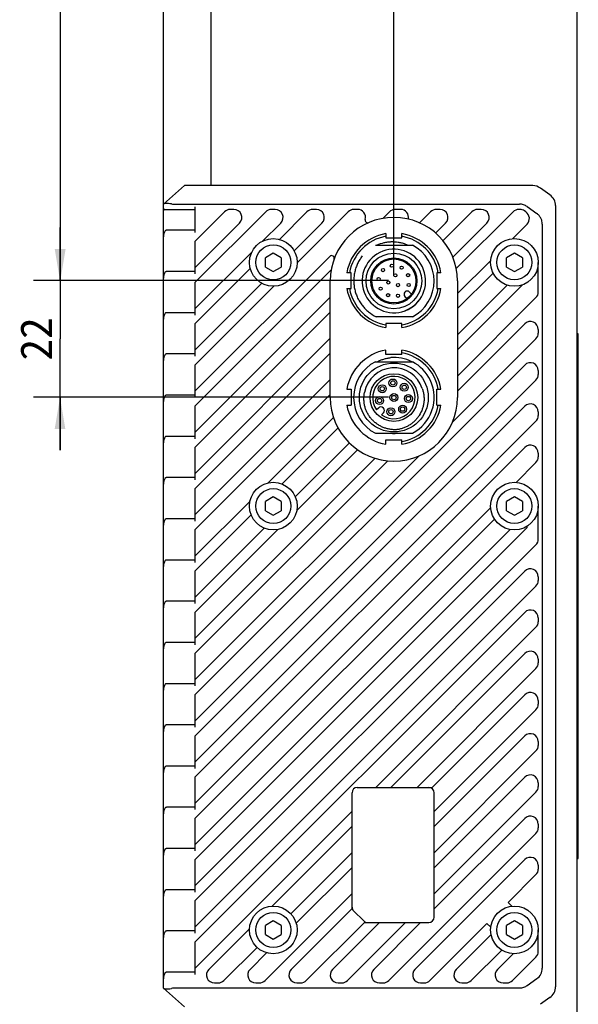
# Model space of a CAD drawing. Header units: millimetres. Extents: x 94 to 457, y 86 to 363.
# Tile 5 of 6: x 358 to 410, y 189 to 282. Entities that reach past the tile are written whole.
import ezdxf
from ezdxf.enums import TextEntityAlignment as Align

# ---------------------------------------------------------------- set-up
doc = ezdxf.new("R2010")
doc.units = ezdxf.units.MM
doc.header["$LTSCALE"] = 32.67
doc.layers.get('0').update_dxf_attribs({"linetype": 'CONTINUOUS'})
for name, color, linetype in [('00_COMPONENTS', 7, 'CONTINUOUS'), ('00_COMPONENTS_1', 7, 'CONTINUOUS'), ('20_ALL_FEATURES', 7, 'CONTINUOUS'), ('51__DRAFT_DIMS', 7, 'CONTINUOUS')]:
    doc.layers.add(name, color=color, linetype=linetype)
doc.styles.get("Standard").update_dxf_attribs({"font": 'simfang.ttf'})
doc.dimstyles.new('DIMSTYLE_1', dxfattribs={"dimtxt": 3, "dimasz": 3, "dimexe": 2.5, "dimexo": 0.5, "dimgap": 0.75, "dimtad": 1, "dimlfac": 2, "dimdsep": 46, "dimtxsty": 'STANDARD', "dimblk": '_FILLED', "dimblk1": '_FILLED', "dimblk2": '_FILLED', "dimcen": 0.09, "dimclrt": 3, "dimazin": 2, "dimtp": 0.3, "dimtm": 0.3, "dimtfac": 1, "dimtofl": 0, "dimtmove": 0, "dimatfit": 3, "dimldrblk": '_FILLED', "dimfxl": 1, "dimtolj": 1, "dimarcsym": 0})
doc.dimstyles.new('DIMSTYLE_3', dxfattribs={"dimtxt": 3, "dimasz": 3, "dimexe": 2.5, "dimexo": 0.5, "dimgap": 0.75, "dimtad": 1, "dimlfac": 2, "dimdsep": 46, "dimtxsty": 'STANDARD', "dimblk": '_FILLED', "dimblk1": '_FILLED', "dimblk2": '_FILLED', "dimcen": 0.09, "dimclrt": 3, "dimazin": 2, "dimtp": 0.2, "dimtm": 0.2, "dimtfac": 1, "dimtofl": 0, "dimtmove": 0, "dimatfit": 3, "dimldrblk": '_FILLED', "dimfxl": 1, "dimtolj": 1, "dimarcsym": 0})
doc.dimstyles.new('DIMSTYLE_4', dxfattribs={"dimtxt": 3, "dimasz": 3, "dimexe": 2.5, "dimexo": 0.5, "dimgap": 0.75, "dimtad": 1, "dimdec": 1, "dimlfac": 2, "dimdsep": 46, "dimtxsty": 'STANDARD', "dimblk": '_FILLED', "dimblk1": '_FILLED', "dimblk2": '_FILLED', "dimcen": 0.09, "dimclrt": 3, "dimazin": 2, "dimtp": 0.5, "dimtm": 0.5, "dimtfac": 1, "dimtdec": 1, "dimtofl": 0, "dimtmove": 0, "dimatfit": 3, "dimldrblk": '_FILLED', "dimfxl": 1, "dimtolj": 1, "dimarcsym": 0})

# ---------------------------------------------------------------- blocks, each defined once
blk = doc.blocks.new('_FILLED')
at = {"color": 0, "linetype": 'ByBlock'}
blk.add_solid([(0, 0), (-1, 0.167), (-1, -0.167)], dxfattribs=at)
blk = doc.blocks.new('*D11')
at = {"layer": '51__DRAFT_DIMS', "color": 4}
for p, q in [((371.32, 263.936), (371.32, 352.979)), ((393.07, 257.797), (393.07, 352.979)), ((371.32, 350.479), (382.195, 350.479)), ((393.07, 350.479), (382.195, 350.479))]:
    blk.add_line(p, q, dxfattribs=at)
at = {"layer": '51__DRAFT_DIMS', "color": 4, "xscale": 3, "yscale": 3, "zscale": 3, "rotation": 180}
blk.add_blockref('_FILLED', (371.32, 350.479), dxfattribs=at)
at = {"layer": '51__DRAFT_DIMS', "color": 4, "xscale": 3, "yscale": 3, "zscale": 3}
blk.add_blockref('_FILLED', (393.07, 350.479), dxfattribs=at)
at = {"layer": '51__DRAFT_DIMS', "color": 3}
blk.add_text('43.5', height=3, dxfattribs=at).set_placement((382.195, 351.229), align=Align.CENTER)
blk = doc.blocks.new('*D12')
at = {"layer": '51__DRAFT_DIMS', "color": 4}
for p, q in [((380.609, 341.534), (359.099, 341.534)), ((361.599, 341.534), (361.599, 299.416)), ((361.599, 257.297), (361.599, 299.416)), ((392.57, 257.297), (359.099, 257.297))]:
    blk.add_line(p, q, dxfattribs=at)
at = {"layer": '51__DRAFT_DIMS', "color": 4, "xscale": 3, "yscale": 3, "zscale": 3}
for p, rotation in [((361.599, 341.534), 90), ((361.599, 257.297), 270)]:
    blk.add_blockref('_FILLED', p, dxfattribs=dict(at, rotation=rotation))
at = {"layer": '51__DRAFT_DIMS', "color": 3}
blk.add_text('168.5', height=3, rotation=90, dxfattribs=at).set_placement((360.849, 299.416), align=Align.CENTER)
blk = doc.blocks.new('*D13')
at = {"layer": '51__DRAFT_DIMS', "color": 4}
for p, q in [((361.568, 257.297), (361.568, 262.297)), ((361.568, 262.297), (361.568, 251.797)), ((392.57, 257.297), (359.068, 257.297)), ((361.568, 241.297), (361.568, 251.797)), ((392.57, 246.297), (359.068, 246.297)), ((361.568, 246.297), (361.568, 241.297))]:
    blk.add_line(p, q, dxfattribs=at)
at = {"layer": '51__DRAFT_DIMS', "color": 4, "xscale": 3, "yscale": 3, "zscale": 3}
for p, rotation in [((361.568, 257.297), 270), ((361.568, 246.297), 90)]:
    blk.add_blockref('_FILLED', p, dxfattribs=dict(at, rotation=rotation))
at = {"layer": '51__DRAFT_DIMS', "color": 3}
blk.add_text('22', height=3, rotation=90, dxfattribs=at).set_placement((360.818, 251.797), align=Align.CENTER)

msp = doc.modelspace()

# ---------------------------------------------------------------- linework, layer by layer
at = {"layer": '00_COMPONENTS', "color": 7}
for p, q in [((381.6955, 259.882), (380.9455, 259.449)), ((380.9455, 258.583), (380.9455, 259.449)), ((382.4455, 259.449), (381.6955, 259.882)), ((382.4455, 259.449), (382.4455, 258.583)), ((404.4455, 259.882), (403.6955, 259.449)), ((403.6955, 258.583), (403.6955, 259.449)), ((405.1955, 259.449), (404.4455, 259.882)), ((405.1955, 259.449), (405.1955, 258.583)), ((380.9455, 258.583), (381.6955, 258.15)), ((381.6955, 258.15), (382.4455, 258.583)), ((403.6955, 258.583), (404.4455, 258.15)), ((404.4455, 258.15), (405.1955, 258.583)), ((381.6955, 236.882), (380.9455, 236.449)), ((380.9455, 235.583), (380.9455, 236.449)), ((382.4455, 236.449), (381.6955, 236.882)), ((382.4455, 236.449), (382.4455, 235.583)), ((404.4455, 236.882), (403.6955, 236.449)), ((403.6955, 235.583), (403.6955, 236.449)), ((405.1955, 236.449), (404.4455, 236.882)), ((405.1955, 236.449), (405.1955, 235.583)), ((380.9455, 235.583), (381.6955, 235.15)), ((381.6955, 235.15), (382.4455, 235.583)), ((403.6955, 235.583), (404.4455, 235.15)), ((404.4455, 235.15), (405.1955, 235.583)), ((381.6955, 196.882), (380.9455, 196.449)), ((380.9455, 195.583), (380.9455, 196.449)), ((382.4455, 196.449), (381.6955, 196.882)), ((382.4455, 196.449), (382.4455, 195.583)), ((404.4455, 196.882), (403.6955, 196.449)), ((403.6955, 195.583), (403.6955, 196.449)), ((405.1955, 196.449), (404.4455, 196.882)), ((405.1955, 196.449), (405.1955, 195.583)), ((380.9455, 195.583), (381.6955, 195.15)), ((381.6955, 195.15), (382.4455, 195.583)), ((403.6955, 195.583), (404.4455, 195.15)), ((404.4455, 195.15), (405.1955, 195.583))]:
    msp.add_line(p, q, dxfattribs=at)
for centre in [(381.6955, 259.016), (404.4455, 259.016), (381.6955, 236.016), (404.4455, 236.016), (381.6955, 196.016), (404.4455, 196.016)]:
    msp.add_circle(centre, 1.65, dxfattribs=at)
at = {"layer": '00_COMPONENTS_1', "color": 7}
for p, q in [((373.3205, 266.266), (371.3205, 264.516)), ((406.1699, 266.266), (373.3205, 266.266)), ((407.797, 265.3899), (406.8964, 266.0332)), ((371.3205, 190.516), (371.3205, 264.516)), ((371.4667, 264.016), (374.3205, 264.016)), ((372.3205, 264.516), (404.9199, 264.516)), ((374.3205, 261.8311), (374.3205, 264.266)), ((377.9738, 264.016), (377.6202, 264.016)), ((381.8638, 264.016), (381.5102, 264.016)), ((385.7538, 264.016), (385.4002, 264.016)), ((389.6438, 264.016), (389.2902, 264.016)), ((393.7036, 264.016), (393.1802, 264.016)), ((397.4238, 264.016), (397.0702, 264.016)), ((401.3138, 264.016), (400.9602, 264.016)), ((404.959, 264.016), (404.8502, 264.016)), ((405.6464, 264.2832), (406.547, 263.6399)), ((408.3205, 264.3727), (408.3205, 190.6593)), ((374.3205, 261.0269), (377.0899, 263.7963)), ((374.3205, 257.1369), (380.9799, 263.7963)), ((384.8699, 263.7963), (382.266, 261.1924)), ((388.7599, 263.7963), (383.9452, 258.9816)), ((392.6499, 263.7963), (392.0284, 263.1748)), ((396.5399, 263.7963), (395.497, 262.7534)), ((400.4299, 263.7963), (397.7074, 261.0738)), ((404.3199, 263.7963), (398.956, 258.4324)), ((405.5332, 263.7795), (405.3892, 263.8804)), ((371.659, 262.0811), (374.3205, 262.0811)), ((374.3205, 258.552), (378.5041, 262.7357)), ((380.6846, 261.0261), (382.3941, 262.7357)), ((383.6605, 260.112), (386.2841, 262.7357)), ((397.01, 261.7915), (397.9541, 262.7357)), ((398.6303, 259.5218), (401.8441, 262.7357)), ((404.2565, 261.258), (405.6333, 262.6348)), ((407.0705, 262.6227), (407.0705, 192.4093)), ((374.3205, 257.9411), (374.3205, 261.0269)), ((374.3205, 254.662), (379.6853, 260.0269)), ((374.3205, 246.882), (387.0216, 259.5831)), ((374.3205, 253.2469), (379.519, 258.4454)), ((399.0705, 256.072), (402.2034, 259.2049)), ((406.6955, 256.2277), (406.6955, 259.016)), ((371.659, 258.1911), (374.3205, 258.1911)), ((374.3205, 245.4669), (387.1616, 258.308)), ((402.4298, 258.0162), (399.0705, 254.6569)), ((374.3205, 254.0511), (374.3205, 257.1369)), ((374.3205, 250.772), (380.5994, 257.051)), ((374.3205, 249.3569), (381.7298, 256.7663)), ((387.0705, 246.266), (387.0705, 257.266)), ((399.0705, 257.266), (399.0705, 246.266)), ((405.1998, 256.8962), (399.0705, 250.7669)), ((399.0705, 252.182), (403.7611, 256.8726)), ((374.3205, 242.992), (387.0705, 255.742)), ((399.0705, 248.292), (406.4758, 255.6973)), ((371.659, 254.3011), (374.3205, 254.3011)), ((374.3205, 241.5769), (387.0705, 254.3269)), ((374.3205, 250.1611), (374.3205, 253.2469)), ((405.4151, 253.2215), (399.0705, 246.8769)), ((374.3205, 239.102), (387.0705, 251.852)), ((406.6955, 252.6912), (406.6955, 252.3377)), ((398.596, 243.9275), (406.4758, 251.8073)), ((371.659, 250.4111), (374.3205, 250.4111)), ((374.3205, 237.6869), (387.0705, 250.4369)), ((374.3205, 246.2711), (374.3205, 249.3569)), ((374.3205, 218.2369), (405.4151, 249.3315)), ((406.6955, 248.8012), (406.6955, 248.4477)), ((374.3205, 235.212), (387.0705, 247.962)), ((374.3205, 215.762), (406.4758, 247.9173)), ((371.659, 246.5211), (374.3205, 246.5211)), ((374.3205, 233.7969), (387.0705, 246.5469)), ((374.3205, 242.3811), (374.3205, 245.4669)), ((374.3205, 214.3469), (405.4151, 245.4415)), ((406.6955, 244.9112), (406.6955, 244.5577)), ((374.3205, 211.872), (406.4758, 244.0273)), ((381.2119, 238.2134), (387.3755, 244.3771)), ((371.659, 242.6311), (374.3205, 242.6311)), ((387.8043, 243.3907), (382.5222, 238.1086)), ((383.7716, 236.8832), (388.87, 241.9816)), ((374.3205, 238.4911), (374.3205, 241.5769)), ((374.3205, 210.4569), (405.4151, 241.5515)), ((374.3205, 219.652), (395.4089, 240.7405)), ((389.6441, 241.3405), (383.9074, 235.6038)), ((406.6955, 241.0212), (406.6955, 240.6677)), ((374.3205, 223.542), (391.3089, 240.5304)), ((374.3205, 222.1269), (392.4879, 240.2943)), ((404.5992, 238.2607), (406.4758, 240.1373)), ((371.659, 238.7411), (374.3205, 238.7411)), ((374.3205, 234.6011), (374.3205, 237.6869)), ((374.3205, 231.322), (379.498, 236.4996)), ((374.3205, 207.982), (402.2007, 235.8622)), ((374.3205, 229.9069), (379.6028, 235.1893)), ((406.6955, 232.8877), (406.6955, 236.016)), ((371.659, 234.8511), (374.3205, 234.8511)), ((374.3205, 206.5669), (402.5528, 234.7992)), ((374.3205, 202.6769), (405.6515, 234.0079)), ((374.3205, 227.432), (380.8283, 233.9398)), ((374.3205, 204.092), (404.0326, 233.8042)), ((374.3205, 226.0169), (382.1077, 233.8041)), ((374.3205, 230.7111), (374.3205, 233.7969)), ((405.6515, 234.0079), (405.6515, 234.1165)), ((374.3205, 200.202), (406.4758, 232.3573)), ((371.659, 230.9611), (374.3205, 230.9611)), ((374.3205, 226.8211), (374.3205, 229.9069)), ((374.3205, 198.7869), (405.4151, 229.8815)), ((406.6955, 229.3512), (406.6955, 228.9977)), ((374.3205, 196.312), (406.4758, 228.4673)), ((371.659, 227.0711), (374.3205, 227.0711)), ((374.3205, 222.9311), (374.3205, 226.0169)), ((374.3205, 194.8969), (405.4151, 225.9915)), ((406.6955, 225.4612), (406.6955, 225.1077)), ((391.3645, 209.466), (406.4758, 224.5773)), ((371.659, 223.1811), (374.3205, 223.1811)), ((374.3205, 219.0411), (374.3205, 222.1269)), ((405.4151, 222.1015), (392.7796, 209.466)), ((406.6955, 221.5712), (406.6955, 221.2177)), ((395.2545, 209.466), (406.4758, 220.6873)), ((371.659, 219.2911), (374.3205, 219.2911)), ((374.3205, 215.1511), (374.3205, 218.2369)), ((405.4151, 218.2115), (396.6696, 209.466)), ((406.6955, 217.6812), (406.6955, 217.3277)), ((396.8705, 207.192), (406.4758, 216.7973)), ((371.659, 215.4011), (374.3205, 215.4011)), ((374.3205, 211.2611), (374.3205, 214.3469)), ((405.4151, 214.3215), (396.8705, 205.7769)), ((406.6955, 213.7912), (406.6955, 213.4377)), ((396.8705, 203.302), (406.4758, 212.9073)), ((371.659, 211.5111), (374.3205, 211.5111)), ((374.3205, 207.3711), (374.3205, 210.4569)), ((405.4151, 210.4315), (396.8705, 201.8869)), ((389.6205, 209.466), (396.6696, 209.466)), ((406.6955, 209.9012), (406.6955, 209.5477)), ((389.1205, 198.0269), (389.1205, 208.966)), ((396.8705, 199.412), (406.4758, 209.0173)), ((396.8705, 197.216), (396.8705, 208.966)), ((371.659, 207.6211), (374.3205, 207.6211)), ((374.3205, 192.422), (389.1205, 207.222)), ((374.3205, 203.4811), (374.3205, 206.5669)), ((405.4151, 206.5415), (396.8705, 197.9969)), ((389.1205, 205.8069), (381.5764, 198.2628)), ((406.6955, 206.0112), (406.6955, 205.6577)), ((392.5841, 191.2357), (406.4758, 205.1273)), ((371.659, 203.7311), (374.3205, 203.7311)), ((374.3205, 199.5911), (374.3205, 202.6769)), ((383.34, 197.5515), (389.1205, 203.332)), ((405.4151, 202.6515), (395.0599, 192.2963)), ((389.1205, 201.9169), (383.8541, 196.6505)), ((406.6955, 202.1212), (406.6955, 201.7677)), ((403.8443, 198.6059), (406.4758, 201.2373)), ((371.659, 199.8411), (374.3205, 199.8411)), ((380.9141, 191.2357), (389.1205, 199.442)), ((374.3205, 195.7011), (374.3205, 198.7869)), ((389.1205, 198.0269), (383.3899, 192.2963)), ((404.1979, 198.2523), (403.8443, 198.6059)), ((389.2669, 197.8195), (390.224, 196.8624)), ((379.4486, 196.135), (375.6099, 192.2963)), ((384.8041, 191.2357), (390.2845, 196.716)), ((391.6996, 196.716), (387.2799, 192.2963)), ((388.6941, 191.2357), (394.1745, 196.716)), ((390.2845, 196.716), (396.3705, 196.716)), ((395.5896, 196.716), (391.1699, 192.2963)), ((396.4741, 191.2357), (401.8556, 196.6171)), ((401.8556, 196.6171), (402.2091, 196.2635)), ((371.659, 195.9511), (374.3205, 195.9511)), ((402.2374, 195.5838), (398.9499, 192.2963)), ((406.6955, 193.9877), (406.6955, 196.016)), ((374.3205, 191.8111), (374.3205, 194.8969)), ((377.0241, 191.2357), (380.1599, 194.3714)), ((381.0609, 193.8573), (379.4999, 192.2963)), ((400.3641, 191.2357), (403.2428, 194.1144)), ((404.3135, 193.7699), (402.8399, 192.2963)), ((404.2541, 191.2357), (406.4758, 193.4573)), ((371.659, 192.0611), (374.3205, 192.0611)), ((371.3205, 190.516), (373.3205, 188.766)), ((404.9199, 190.516), (372.3205, 190.516)), ((376.1402, 191.016), (376.4938, 191.016)), ((380.0302, 191.016), (380.3838, 191.016)), ((383.9202, 191.016), (384.2738, 191.016)), ((387.8102, 191.016), (388.1638, 191.016)), ((391.7002, 191.016), (392.0538, 191.016)), ((395.5902, 191.016), (395.9438, 191.016)), ((399.4802, 191.016), (399.8338, 191.016)), ((403.3702, 191.016), (403.7238, 191.016)), ((406.547, 191.3921), (405.6464, 190.7488)), ((407.797, 189.6421), (406.8964, 188.9988))]:
    msp.add_line(p, q, dxfattribs=at)
for centre in [(381.6955, 259.016), (404.4455, 259.016), (381.6955, 236.016), (404.4455, 236.016), (381.6955, 196.016), (404.4455, 196.016)]:
    msp.add_circle(centre, 2.25, dxfattribs=at)
for centre, radius, start, end in [((406.1699, 265.016), 1.25, 54.462322, 90), ((407.0705, 264.3727), 1.25, 0, 54.462322), ((377.6202, 263.266), 0.75, 90, 135), ((377.9738, 263.266), 0.75, 315, 90), ((381.5102, 263.266), 0.75, 90, 135), ((381.8638, 263.266), 0.75, 315, 90), ((385.4002, 263.266), 0.75, 90, 135), ((385.7538, 263.266), 0.75, 315, 90), ((389.2902, 263.266), 0.75, 90, 135), ((389.6438, 263.266), 0.75, 345.268609, 90), ((393.1802, 263.266), 0.75, 90, 135), ((393.7036, 263.266), 0.75, 347.866101, 90), ((397.0702, 263.266), 0.75, 90, 135), ((397.4238, 263.266), 0.75, 315, 90), ((400.9602, 263.266), 0.75, 90, 135), ((401.3138, 263.266), 0.75, 315, 90), ((404.8502, 263.266), 0.75, 90, 135), ((404.959, 263.266), 0.75, 55, 90), ((393.0705, 257.266), 6, 0, 180), ((390.6109, 263.0117), 0.25, 165.268609, 293.17401), ((405.103, 263.1652), 0.75, 315, 55), ((387.1984, 259.4064), 0.25, 339.973282, 135), ((405.9455, 256.2277), 0.75, 315, 360), ((405.9455, 252.6912), 0.75, 0, 135), ((405.9455, 252.3377), 0.75, 315, 360), ((405.9455, 248.8012), 0.75, 0, 135), ((405.9455, 248.4477), 0.75, 315, 360), ((393.0705, 246.266), 6, 180, 360), ((405.9455, 244.9112), 0.75, 0, 135), ((405.9455, 244.5577), 0.75, 315, 360), ((405.9455, 241.0212), 0.75, 0, 135), ((405.9455, 240.6677), 0.75, 315, 360), ((405.9455, 232.8877), 0.75, 315, 360), ((405.9455, 229.3512), 0.75, 0, 135), ((405.9455, 228.9977), 0.75, 315, 360), ((405.9455, 225.4612), 0.75, 0, 135), ((405.9455, 225.1077), 0.75, 315, 360), ((405.9455, 221.5712), 0.75, 0, 135), ((405.9455, 221.2177), 0.75, 315, 360), ((405.9455, 217.6812), 0.75, 0, 135), ((405.9455, 217.3277), 0.75, 315, 360), ((405.9455, 213.7912), 0.75, 0, 135), ((405.9455, 213.4377), 0.75, 315, 360), ((405.9455, 209.9012), 0.75, 0, 135), ((389.6205, 208.966), 0.5, 90, 180), ((396.3705, 208.966), 0.5, 0, 90), ((405.9455, 209.5477), 0.75, 315, 360), ((405.9455, 206.0112), 0.75, 0, 135), ((405.9455, 205.6577), 0.75, 315, 360), ((405.9455, 202.1212), 0.75, 0, 135), ((405.9455, 201.7677), 0.75, 315, 360), ((389.6205, 198.1731), 0.5, 180, 225), ((396.3705, 197.216), 0.5, 270, 360), ((390.5776, 197.216), 0.5, 225, 270), ((405.9455, 193.9877), 0.75, 315, 360), ((405.8205, 192.4093), 1.25, 305.537684, 359.999994), ((376.1402, 191.766), 0.75, 135, 270), ((380.0302, 191.766), 0.75, 135, 270), ((383.9202, 191.766), 0.75, 135, 270), ((387.8102, 191.766), 0.75, 135, 270), ((391.7002, 191.766), 0.75, 135, 270), ((395.5902, 191.766), 0.75, 135, 270), ((399.4802, 191.766), 0.75, 135, 270), ((403.3702, 191.766), 0.75, 135, 270), ((376.4938, 191.766), 0.75, 270, 315), ((380.3838, 191.766), 0.75, 270, 315), ((384.2738, 191.766), 0.75, 270, 315), ((388.1638, 191.766), 0.75, 270, 315), ((392.0538, 191.766), 0.75, 270, 315), ((395.9438, 191.766), 0.75, 270, 315), ((399.8338, 191.766), 0.75, 270, 315), ((403.7238, 191.766), 0.75, 270, 315), ((407.0705, 190.6593), 1.25, 305.537678, 360)]:
    msp.add_arc(centre, radius, start, end, dxfattribs=at)
for centre, major_axis, ratio, start_param, end_param in [((372.3205, 265.216), (1, 0), 0.7, -1.8206395, -1.5707963), ((372.3205, 261.4347), (0, 1), 1, 0.9603621, 1.5707963), ((372.3205, 257.5447), (0, 1), 1, 0.9603621, 1.5707963), ((372.3205, 253.6547), (0, 1), 1, 0.9603621, 1.5707963), ((372.3205, 249.7647), (0, 1), 1, 0.9603621, 1.5707963), ((372.3205, 245.8747), (0, 1), 1, 0.9603621, 1.5707963), ((372.3205, 241.9847), (0, 1), 1, 0.9603621, 1.5707963), ((372.3205, 238.0947), (0, 1), 1, 0.9603621, 1.5707963), ((372.3205, 234.2047), (1, 0), 1, 2.5311584, 3.1415927), ((372.3205, 230.3147), (1, 0), 1, 2.5311584, 3.1415927), ((372.3205, 226.4247), (1, 0), 1, 2.5311584, 3.1415927), ((372.3205, 222.5347), (1, 0), 1, 2.5311584, 3.1415927), ((372.3205, 218.6447), (1, 0), 1, 2.5311584, 3.1415927), ((372.3205, 214.7547), (0, 1), 1, 0.9603621, 1.5707963), ((372.3205, 210.8647), (1, 0), 1, 2.5311584, 3.1415927), ((372.3205, 206.9747), (0, 1), 1, 0.9603621, 1.5707963), ((372.3205, 203.0847), (1, 0), 1, 2.5311584, 3.1415927), ((372.3205, 199.1947), (0, 1), 1, 0.9603621, 1.5707963), ((372.3205, 195.3047), (1, 0), 1, 2.5311584, 3.1278522), ((372.3205, 195.3047), (0, 1), 1, 1.5570559, 1.5707963), ((372.3205, 191.4147), (1, 0), 1, 2.5311584, 3.1415927), ((372.3205, 189.816), (1, 0), 0.7, 1.5707963, 1.8206395)]:
    msp.add_ellipse(centre, major_axis=major_axis, ratio=ratio, start_param=start_param, end_param=end_param, dxfattribs=at)
for points, knots in [([(371.4667, 264.016), (371.4549, 264.016), (371.4328, 264.015), (371.4019, 264.0091), (371.3755, 263.9985), (371.354, 263.9824), (371.338, 263.9609), (371.3273, 263.9345), (371.3215, 263.9036), (371.3205, 263.8815), (371.3205, 263.8698)], [0, 0, 0, 0, 0.1467844, 0.2764407, 0.3922168, 0.4999997, 0.6077836, 0.7235592, 0.8532152, 1, 1, 1, 1]), ([(372.0732, 264.5377), (371.9844, 264.5536), (371.8553, 264.573), (371.6899, 264.5845), (371.5842, 264.5851), (371.4943, 264.5785), (371.4222, 264.5658), (371.3742, 264.5508), (371.3464, 264.5367), (371.3359, 264.5295), (371.3318, 264.5259)], [0, 0, 0, 0, 0.3589323, 0.5181439, 0.6590801, 0.7790575, 0.8763115, 0.949956, 0.9779042, 1, 1, 1, 1]), ([(405.6464, 264.2832), (405.5417, 264.3579), (405.3074, 264.4752), (405.0486, 264.516), (404.9199, 264.516)], [0, 0, 0, 0, 0.4999985, 1, 1, 1, 1]), ([(407.0705, 262.6227), (407.0704, 262.7215), (407.0466, 262.9198), (406.9425, 263.2001), (406.7749, 263.4478), (406.6274, 263.5825), (406.547, 263.6399)], [0, 0, 0, 0, 0.2500007, 0.5, 0.7499999, 1, 1, 1, 1]), ([(371.5011, 262.0079), (371.51, 262.0206), (371.5306, 262.0434), (371.5698, 262.0668), (371.6133, 262.079), (371.6436, 262.0811), (371.659, 262.0811)], [0, 0, 0, 0, 0.257334, 0.5005125, 0.7448612, 1, 1, 1, 1]), ([(371.5011, 258.1179), (371.51, 258.1306), (371.5306, 258.1534), (371.5698, 258.1768), (371.6133, 258.189), (371.6436, 258.1911), (371.659, 258.1911)], [0, 0, 0, 0, 0.257334, 0.5005125, 0.7448612, 1, 1, 1, 1]), ([(371.5011, 254.2279), (371.51, 254.2406), (371.5306, 254.2634), (371.5698, 254.2868), (371.6133, 254.299), (371.6436, 254.3011), (371.659, 254.3011)], [0, 0, 0, 0, 0.257334, 0.5005125, 0.7448612, 1, 1, 1, 1]), ([(371.5011, 250.3379), (371.51, 250.3506), (371.5306, 250.3734), (371.5698, 250.3968), (371.6133, 250.409), (371.6436, 250.4111), (371.659, 250.4111)], [0, 0, 0, 0, 0.257334, 0.5005125, 0.7448612, 1, 1, 1, 1]), ([(371.5011, 246.4479), (371.51, 246.4606), (371.5306, 246.4834), (371.5698, 246.5068), (371.6133, 246.519), (371.6436, 246.5211), (371.659, 246.5211)], [0, 0, 0, 0, 0.257334, 0.5005125, 0.7448612, 1, 1, 1, 1]), ([(371.5011, 242.5579), (371.51, 242.5706), (371.5306, 242.5934), (371.5698, 242.6168), (371.6133, 242.629), (371.6436, 242.6311), (371.659, 242.6311)], [0, 0, 0, 0, 0.257334, 0.5005125, 0.7448612, 1, 1, 1, 1]), ([(371.5011, 238.6679), (371.51, 238.6806), (371.5306, 238.7034), (371.5698, 238.7268), (371.6133, 238.739), (371.6436, 238.7411), (371.659, 238.7411)], [0, 0, 0, 0, 0.257334, 0.5005125, 0.7448612, 1, 1, 1, 1]), ([(371.5011, 234.7779), (371.51, 234.7906), (371.5306, 234.8134), (371.5698, 234.8368), (371.6133, 234.849), (371.6436, 234.8511), (371.659, 234.8511)], [0, 0, 0, 0, 0.257334, 0.5005125, 0.7448612, 1, 1, 1, 1]), ([(371.5011, 230.8879), (371.51, 230.9006), (371.5306, 230.9234), (371.5698, 230.9468), (371.6133, 230.959), (371.6436, 230.9611), (371.659, 230.9611)], [0, 0, 0, 0, 0.257334, 0.5005125, 0.7448612, 1, 1, 1, 1]), ([(371.5011, 226.9979), (371.51, 227.0106), (371.5306, 227.0334), (371.5698, 227.0568), (371.6133, 227.069), (371.6436, 227.0711), (371.659, 227.0711)], [0, 0, 0, 0, 0.257334, 0.5005125, 0.7448612, 1, 1, 1, 1]), ([(371.5011, 223.1079), (371.51, 223.1206), (371.5306, 223.1434), (371.5698, 223.1668), (371.6133, 223.179), (371.6436, 223.1811), (371.659, 223.1811)], [0, 0, 0, 0, 0.257334, 0.5005125, 0.7448612, 1, 1, 1, 1]), ([(371.5011, 219.2179), (371.51, 219.2306), (371.5306, 219.2534), (371.5698, 219.2768), (371.6133, 219.289), (371.6436, 219.2911), (371.659, 219.2911)], [0, 0, 0, 0, 0.257334, 0.5005125, 0.7448612, 1, 1, 1, 1]), ([(371.5011, 215.3279), (371.51, 215.3406), (371.5306, 215.3634), (371.5698, 215.3868), (371.6133, 215.399), (371.6436, 215.4011), (371.659, 215.4011)], [0, 0, 0, 0, 0.257334, 0.5005125, 0.7448612, 1, 1, 1, 1]), ([(371.5011, 211.4379), (371.51, 211.4506), (371.5306, 211.4734), (371.5698, 211.4968), (371.6133, 211.509), (371.6436, 211.5111), (371.659, 211.5111)], [0, 0, 0, 0, 0.257334, 0.5005125, 0.7448612, 1, 1, 1, 1]), ([(371.5011, 207.5479), (371.51, 207.5606), (371.5306, 207.5834), (371.5698, 207.6068), (371.6133, 207.619), (371.6436, 207.6211), (371.659, 207.6211)], [0, 0, 0, 0, 0.257334, 0.5005125, 0.7448612, 1, 1, 1, 1]), ([(371.5011, 203.6579), (371.51, 203.6706), (371.5306, 203.6934), (371.5698, 203.7168), (371.6133, 203.729), (371.6436, 203.7311), (371.659, 203.7311)], [0, 0, 0, 0, 0.257334, 0.5005125, 0.7448612, 1, 1, 1, 1]), ([(371.5011, 199.7679), (371.51, 199.7806), (371.5306, 199.8034), (371.5698, 199.8268), (371.6133, 199.839), (371.6436, 199.8411), (371.659, 199.8411)], [0, 0, 0, 0, 0.257334, 0.5005125, 0.7448612, 1, 1, 1, 1]), ([(371.5011, 195.8779), (371.51, 195.8906), (371.5306, 195.9134), (371.5698, 195.9368), (371.6133, 195.949), (371.6436, 195.9511), (371.659, 195.9511)], [0, 0, 0, 0, 0.257334, 0.5005125, 0.7448612, 1, 1, 1, 1]), ([(371.5011, 191.9879), (371.51, 192.0006), (371.5306, 192.0234), (371.5698, 192.0468), (371.6133, 192.059), (371.6436, 192.0611), (371.659, 192.0611)], [0, 0, 0, 0, 0.257334, 0.5005125, 0.7448612, 1, 1, 1, 1]), ([(371.3318, 190.5061), (371.3359, 190.5024), (371.3464, 190.4952), (371.3742, 190.4812), (371.4222, 190.4662), (371.4943, 190.4535), (371.5842, 190.4469), (371.6899, 190.4474), (371.8553, 190.459), (371.9844, 190.4784), (372.0732, 190.4943)], [0, 0, 0, 0, 0.0220957, 0.050044, 0.123689, 0.220944, 0.3409231, 0.4818597, 0.6410707, 1, 1, 1, 1])]:
    msp.add_open_spline(points, degree=3, knots=knots, dxfattribs=at)
msp.add_open_spline([(405.6464, 190.7488), (405.5417, 190.674), (405.3076, 190.5562), (405.0486, 190.516), (404.9199, 190.516)], degree=3, dxfattribs=at)
at = {"layer": '20_ALL_FEATURES', "color": 7}
for p, q in [((375.8205, 266.266), (375.8205, 336.1324)), ((410.3205, 336.1324), (410.3205, 118.8996)), ((392.3205, 261.7345), (392.3205, 261.3345)), ((392.3205, 261.3345), (393.8205, 261.3345)), ((393.8205, 261.3345), (393.8205, 261.7345)), ((391.3242, 260.641), (394.8167, 260.641)), ((389.0334, 258.0475), (388.6334, 258.0475)), ((389.0334, 256.5475), (389.0334, 258.0475)), ((397.1075, 258.0475), (397.1075, 256.5475)), ((397.5075, 258.0475), (397.1075, 258.0475)), ((388.6334, 256.5475), (389.0334, 256.5475)), ((397.1075, 256.5475), (397.5075, 256.5475)), ((394.1134, 255.7987), (394.3101, 255.602)), ((394.7344, 256.0263), (394.5377, 256.223)), ((395.9895, 254.8331), (395.9781, 254.8428)), ((394.8167, 253.891), (391.3242, 253.891)), ((394.1189, 254.4687), (394.1232, 254.4568)), ((392.3205, 253.2604), (392.3205, 252.8604)), ((393.8205, 253.2604), (392.3205, 253.2604)), ((393.8205, 252.8604), (393.8205, 253.2604)), ((410.4705, 252.2658), (410.3205, 252.2658)), ((410.4705, 202.7659), (410.4705, 252.2658)), ((392.3205, 250.3345), (392.3205, 250.7345)), ((393.8205, 250.3345), (392.3205, 250.3345)), ((393.8205, 250.3345), (393.8205, 250.7345)), ((391.3242, 249.641), (394.8167, 249.641)), ((388.6334, 247.0475), (389.0334, 247.0475)), ((389.0334, 247.0475), (389.0334, 245.5475)), ((397.1075, 245.5475), (397.1075, 247.0475)), ((397.1075, 247.0475), (397.5075, 247.0475)), ((388.6334, 245.5475), (389.0334, 245.5475)), ((397.1075, 245.5475), (397.5075, 245.5475)), ((391.6209, 245.276), (391.4452, 245.1004)), ((391.9048, 244.6408), (392.0805, 244.8164)), ((391.3242, 242.891), (394.8167, 242.891)), ((392.3205, 241.8604), (392.3205, 242.2604)), ((392.3205, 242.2604), (393.8205, 242.2604)), ((393.8205, 241.8604), (393.8205, 242.2604)), ((410.3205, 202.7659), (410.4705, 202.7659))]:
    msp.add_line(p, q, dxfattribs=at)
for centre, radius in [((393.0705, 257.266), 2.625), ((393.0705, 257.266), 2.175), ((393.0705, 257.266), 2.075), ((392.0451, 258.2913), 0.15), ((392.8843, 258.704), 0.15), ((393.8009, 258.5186), 0.15), ((391.6324, 257.4521), 0.15), ((393.2128, 257.7973), 0.15), ((394.4137, 257.8121), 0.15), ((391.8179, 256.5355), 0.15), ((392.5392, 257.1236), 0.15), ((393.4594, 256.8771), 0.15), ((394.4677, 256.8785), 0.15), ((392.5243, 255.9228), 0.15), ((393.4579, 255.8687), 0.15), ((393.0705, 246.266), 3.25), ((393.0705, 246.266), 2.25), ((391.9723, 247.0935), 0.375), ((391.9723, 247.0935), 0.205), ((392.9745, 247.6376), 0.375), ((392.9745, 247.6376), 0.205), ((394.0427, 247.2383), 0.375), ((394.0427, 247.2383), 0.205), ((391.7255, 245.9801), 0.375), ((393.0705, 246.266), 0.375), ((393.0705, 246.266), 0.205), ((394.4421, 246.1701), 0.375), ((394.4421, 246.1701), 0.205), ((391.7255, 245.9801), 0.205), ((393.8979, 245.1679), 0.375), ((393.8979, 245.1679), 0.205), ((392.7846, 244.921), 0.375), ((392.7846, 244.921), 0.205)]:
    msp.add_circle(centre, radius, dxfattribs=at)
for centre, radius, start, end in [((393.0704, 257.2975), 4.5, 99.594001, 170.405912), ((393.0704, 257.2975), 4.25, 100.16419, 169.835727), ((393.0704, 257.2975), 4.5, 9.59411, 80.405898), ((393.0704, 257.2975), 4.25, 10.164291, 79.835724), ((393.0705, 257.266), 3, 290.548325, 290.542637), ((393.0705, 257.266), 3.8, 297.357328, 62.642674), ((393.0704, 257.2974), 4.5, 189.593816, 260.405935), ((393.0704, 257.2974), 4.25, 190.16402, 259.83573), ((393.0704, 257.2975), 4.25, 280.16446, 349.835714), ((393.0704, 257.2975), 4.5, 279.594293, 350.405867), ((394.3256, 256.0109), 0.3, 45, 225), ((393.0704, 246.2975), 4.5, 99.594002, 170.405913), ((393.0704, 246.2975), 4.5, 9.59411, 80.405897), ((393.0704, 246.2975), 4.25, 10.164291, 79.835724), ((393.0705, 246.266), 3.8, 117.35701, 242.642674), ((393.0705, 246.266), 2.8, 17.861467, 170.045693), ((393.0705, 246.266), 3.8, 24.927723, 62.642663), ((393.0705, 246.266), 2, 234.352035, 215.647965), ((393.0705, 246.266), 3.8, 297.357326, 24.852393), ((393.0704, 246.2974), 4.5, 189.593814, 260.405935), ((391.8507, 245.0462), 0.325, 315, 135), ((393.0704, 246.2975), 4.25, 280.164458, 349.835714), ((393.0704, 246.2975), 4.5, 279.594291, 350.405868), ((393.0705, 246.2975), 3.415, 265.950999, 274.049001)]:
    msp.add_arc(centre, radius, start, end, dxfattribs=at)
for points, knots in [([(394.1397, 260.7445), (394.0321, 260.7823), (393.8131, 260.8476), (393.3652, 260.9358), (392.9068, 260.9611), (392.4519, 260.9225), (392.0027, 260.841), (391.6757, 260.7324), (391.4669, 260.6413)], [0, 0, 0, 0, 0.1250667, 0.250133, 0.4999971, 0.6250637, 0.7501302, 1, 1, 1, 1]), ([(394.1397, 260.7445), (394.1618, 260.7368), (394.2058, 260.7206), (394.2933, 260.6869), (394.3582, 260.6599), (394.4011, 260.641)], [0, 0, 0, 0, 0.2500031, 0.5000158, 1, 1, 1, 1]), ([(390.0912, 259.6247), (390.0048, 259.5145), (389.8441, 259.2842), (389.6433, 258.9143), (389.4846, 258.5243), (389.3697, 258.1194), (389.2998, 257.7042), (389.2769, 257.2839), (389.3009, 256.8636), (389.3708, 256.4485), (389.4858, 256.0435), (389.6453, 255.6538), (389.8473, 255.2845), (390.0886, 254.9396), (390.3662, 254.623), (390.7804, 254.2454), (391.1372, 254.0158), (391.3875, 253.8911)], [0, 0, 0, 0, 0.0625122, 0.1250231, 0.1875353, 0.2500476, 0.3125597, 0.3750711, 0.4375834, 0.5000957, 0.5626078, 0.6251193, 0.6876312, 0.7501434, 0.8126555, 0.8751668, 1, 1, 1, 1]), ([(394.1206, 254.4694), (394.2822, 254.5292), (394.5958, 254.6769), (395.0207, 254.976), (395.3879, 255.3434), (395.5876, 255.6268), (395.6742, 255.7758)], [0, 0, 0, 0, 0.250003, 0.4999991, 0.7500018, 1, 1, 1, 1]), ([(391.4912, 249.641), (391.5907, 249.6925), (391.7947, 249.7861), (392.1119, 249.8986), (392.4379, 249.9822), (392.6595, 250.0181), (392.7708, 250.0312)], [0, 0, 0, 0, 0.2500011, 0.4999978, 0.7499978, 1, 1, 1, 1]), ([(393.2803, 243.2238), (393.2251, 243.2225), (393.1144, 243.2224), (392.8935, 243.2356), (392.6192, 243.274), (392.2971, 243.3561), (391.9862, 243.4738), (391.6903, 243.625), (391.4128, 243.8079), (391.1575, 244.0209), (390.9283, 244.2616), (390.7276, 244.5266), (390.5581, 244.8125), (390.4225, 245.116), (390.3232, 245.4332), (390.261, 245.7598), (390.2288, 246.2012), (390.2638, 246.5348), (390.3127, 246.75)], [0, 0, 0, 0, 0.0312687, 0.0625381, 0.1250524, 0.1875659, 0.2500796, 0.3125935, 0.3751069, 0.4376191, 0.5001312, 0.5626437, 0.6251557, 0.6876665, 0.7501775, 0.8126887, 0.8751992, 1, 1, 1, 1]), ([(395.7355, 247.1248), (395.7549, 247.073), (395.7905, 246.9682), (395.8348, 246.8082), (395.8702, 246.646), (395.9044, 246.4274), (395.9233, 246.1509), (395.9063, 245.8189), (395.8506, 245.4911), (395.7273, 245.066), (395.5326, 244.6642), (395.2736, 244.3052), (395.0498, 244.0594), (394.8001, 243.8401), (394.5278, 243.6494), (394.2362, 243.4899), (393.9285, 243.3642), (393.6086, 243.2739), (393.3902, 243.2364), (393.2803, 243.2238)], [0, 0, 0, 0, 0.0312645, 0.0625358, 0.0938008, 0.1250676, 0.1875755, 0.2500824, 0.3125911, 0.3751005, 0.4999171, 0.5624255, 0.6249354, 0.687446, 0.7499567, 0.8124671, 0.8749777, 0.9374868, 1, 1, 1, 1])]:
    msp.add_open_spline(points, degree=3, knots=knots, dxfattribs=at)
msp.add_open_spline([(394.7596, 249.641), (394.149, 249.9496), (393.4527, 250.0863), (392.7708, 250.0312)], degree=3, dxfattribs=at)

# ---------------------------------------------------------------- dimensions: what is measured, and where the dimension line sits
at = {"layer": '51__DRAFT_DIMS', "color": 4}
dim = msp.add_linear_dim(base=(393.0704, 350.4792), p1=(371.3205, 263.4359), p2=(393.0704, 257.2975), dimstyle='DIMSTYLE_1', dxfattribs=at)
dim.commit()
dim.dimension.update_dxf_attribs({"geometry": '*D11', "text_midpoint": (382.0988, 350.4792), "dimtype": 160})
for base, p1, p2, dimstyle, picture, middle in [((361.599, 257.2975), (381.1091, 341.5341), (393.0704, 257.2975), 'DIMSTYLE_4', '*D12', (361.599, 299.492)), ((361.568, 246.2975), (393.0704, 257.2975), (393.0704, 246.2975), 'DIMSTYLE_3', '*D13', (361.568, 251.7418))]:
    dim = msp.add_linear_dim(base=base, p1=p1, p2=p2, angle=270, dimstyle=dimstyle, dxfattribs=at)
    dim.commit()
    dim.dimension.update_dxf_attribs({"geometry": picture, "text_midpoint": middle, "dimtype": 160})

doc.saveas('drawing.dxf')
